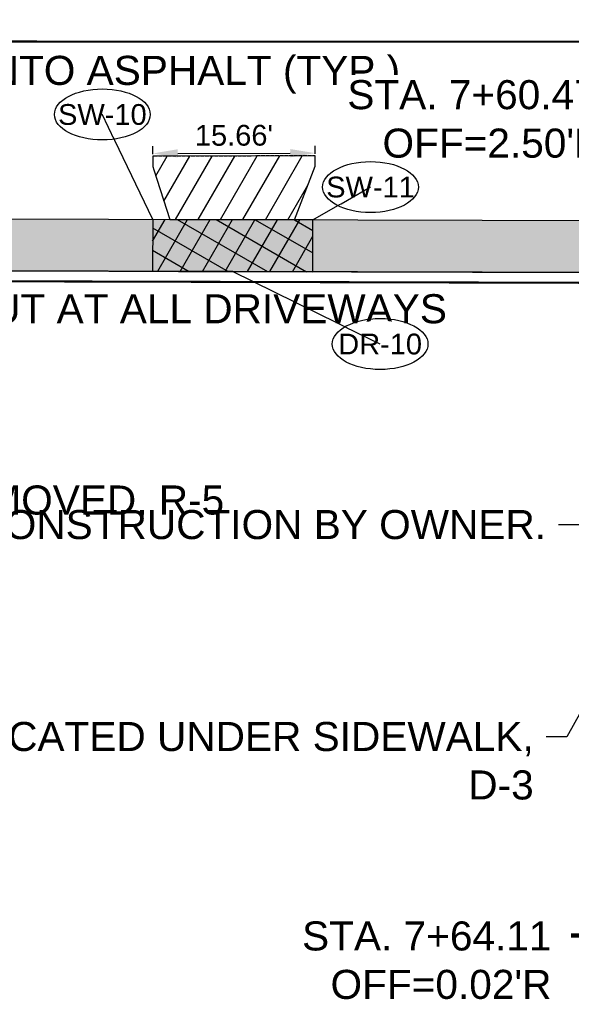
# Model space of a CAD drawing. Extents: x 193175 to 389459, y 288695 to 577709.
# Tile 10 of 30: x 194504 to 194557, y 288695 to 288790. Entities that reach past the tile are written whole.
import ezdxf
from ezdxf import colors
from ezdxf.entities.mleader import LeaderData, LeaderLine
from ezdxf.enums import TextEntityAlignment as Align
from ezdxf.math import Vec2, Vec3

# ---------------------------------------------------------------- set-up
doc = ezdxf.new("R2010")
doc.units = 0
doc.header["$MEASUREMENT"] = 0
doc.header["$PDSIZE"] = 5
doc.linetypes.add('c_p-bn-work-lim', pattern=[0.2, 0.1, -0.1])
doc.linetypes.add('c_p-pv-road-Saw', pattern=[0.4, 0.35, -0.05])
doc.layers.add('0_Working', color=4, linetype='Continuous', plot=False)
for name, color, linetype in [('AN-Text-Notes-Balloon', 7, 'Continuous'), ('C_P-BN-Work-Lim', 2, 'c_p-bn-work-lim'), ('C_P-PV-Drive-Conc', 254, 'Continuous'), ('C_P-PV-Drive-Conc-Hatch', 8, 'Continuous'), ('C_P-PV-Road-Saw', 255, 'c_p-pv-road-Saw'), ('C_P-PV-Walk-Conc', 254, 'Continuous'), ('C_P-PV-Walk-Hatch', 250, 'Continuous'), ('C_P-PV-Walk-Hatch-6IN', 250, 'Continuous'), ('C_P-PV-Walk-Joint', 253, 'Continuous'), ('C_P-PV-Walk-Text', 7, 'Continuous'), ('G_X-AN-Text-Dim', 251, 'Continuous')]:
    doc.layers.add(name, color=color, linetype=linetype)
doc.styles.add('CT_P-Dim', font='arial.ttf')
doc.styles.add('CT_P-Symb', font='arial.ttf')
doc.styles.add('CT_P-Text', font='arial.ttf')
doc.styles.get("Standard").update_dxf_attribs({"font": 'simplex.shx'})
doc.dimstyles.new('CT_P-Dim-Eng_A', dxfattribs={"dimtxt": 0.1, "dimasz": 0.12, "dimexe": 0.035, "dimexo": 0.06, "dimgap": 0.035, "dimtad": 1, "dimdsep": 46, "dimtxsty": 'CT_P-Dim', "dimcen": 0, "dimclrd": 256, "dimclre": 256, "dimclrt": 256, "dimaunit": 1, "dimadec": 6, "dimazin": 0, "dimtfac": 0.75, "dimtix": 1, "dimtmove": 1, "dimatfit": 0, "dimfxl": 1, "dimtolj": 1, "dimtzin": 0, "dimlwd": -1, "dimlwe": -1, "dimarcsym": 0})

# ---------------------------------------------------------------- blocks, each defined once
blk = doc.blocks.new('*D341')
at = {"layer": 'Defpoints', "color": 0, "transparency": 16777216}
for p in [(194532.354, 288776.783), (194516.717, 288775.487, 1110.738), (194532.357, 288775.517, 1110.738)]:
    blk.add_point(p, dxfattribs=at)
at = {"layer": 'G_X-AN-Text-Dim', "transparency": 16777216}
for p, q in [((194516.715, 288776.687), (194516.714, 288777.453)), ((194532.354, 288776.717), (194532.353, 288777.483)), ((194519.115, 288776.758), (194529.954, 288776.778))]:
    blk.add_line(p, q, dxfattribs=at)
for points in [[(194519.114, 288777.158), (194519.116, 288776.358), (194516.715, 288776.753)], [(194529.953, 288777.178), (194529.955, 288776.378), (194532.354, 288776.783)]]:
    blk.add_solid(points, dxfattribs=at)
at = {"layer": 'G_X-AN-Text-Dim', "transparency": 16777216, "insert": (194524.531, 288778.489), "char_height": 2, "attachment_point": 5, "rotation": 0.10743, "style": 'CT_P-Dim'}
blk.add_mtext("\\A1;15.66'", dxfattribs=at)
blk = doc.blocks.new('C_P-AN-ML-Oval-L')
at = {"transparency": 16777216}
blk.add_wipeout([(0.1836, 0.0607), (0.1956, 0.0504), (0.2064, 0.0382), (0.2146, 0.0246), (0.219, 0.0124), (0.2206, -0.0009), (0.2188, -0.0153), (0.2135, -0.0288), (0.2054, -0.0414), (0.1955, -0.0524), (0.1837, -0.0626), (0.1708, -0.0716), (0.1395, -0.0876), (0.108, -0.0987), (0.075, -0.1065), (0.0382, -0.1116), (0.0006, -0.1133), (-0.0364, -0.1116), (-0.073, -0.1067), (-0.1051, -0.0992), (-0.1361, -0.0885), (-0.1509, -0.0819), (-0.1651, -0.0742), (-0.1784, -0.0656), (-0.1905, -0.0559), (-0.2025, -0.0435), (-0.212, -0.0292), (-0.2174, -0.0156), (-0.2194, -0.001), (-0.2174, 0.0135), (-0.2124, 0.0266), (-0.2055, 0.0377), (-0.1966, 0.0482), (-0.1842, 0.0593), (-0.1707, 0.0689), (-0.1553, 0.0777), (-0.1393, 0.0853), (-0.1059, 0.097), (-0.0697, 0.1053), (-0.0349, 0.1098), (0.0006, 0.1113), (0.0369, 0.1098), (0.0726, 0.105), (0.1075, 0.0969), (0.1399, 0.0855), (0.1704, 0.0698)], dxfattribs=at)
blk.add_ellipse((0.0006, -0.001), major_axis=(-0.2306, 0), ratio=0.532621, dxfattribs=at)
at = {"transparency": 16777216, "style": 'CT_P-Symb'}
blk.add_attdef('XX-X', text='', height=0.1, dxfattribs=at).set_placement((0.0006, -0.001), align=Align.MIDDLE)
blk = doc.blocks.new('_None')
blk = doc.blocks.new('_Dot')
at = {"color": 0, "linetype": 'ByBlock', "lineweight": -2}
blk.add_line((-0.5, 0), (-1, 0), dxfattribs=at)
at = {"color": 0, "linetype": 'ByBlock', "const_width": 0.5}
blk.add_lwpolyline([(-0.25, 0, 1), (0.25, 0, 1)], format="xyb", close=True, dxfattribs=at)
blk = doc.blocks.new('*U322')
at = {"layer": 'C_P-PV-Walk-Text', "color": 7, "linetype": 'Continuous', "lineweight": -3, "insert": (194559.48, 288780.064), "char_height": 2.8, "width": 23.91261, "attachment_point": 6, "style": 'CT_P-Text', "bg_fill": 3, "box_fill_scale": 1.178571, "bg_fill_color": 256, "bg_fill_true_color": 13158600, "bg_fill_transparency": 0}
blk.add_mtext("{\\C256;STA. 7+60.47\\POFF=2.50'L}", dxfattribs=at)
at = {"layer": 'C_P-PV-Walk-Text', "color": 7, "linetype": 'Continuous', "lineweight": -3}
blk.add_leader([(194577.651, 288767.755), (194564.18, 288782.47), (194561.38, 288782.47)], dimstyle='CT_P-Dim-Eng_A', override={"dimscale": 1, "dimasz": 2.8, "dimclrd": 256, "dimlwd": 65535}, dxfattribs=at)
blk = doc.blocks.new('*U323')
at = {"layer": 'C_P-PV-Walk-Text', "color": 7, "linetype": 'Continuous', "lineweight": -3, "insert": (194555.122, 288699.014), "char_height": 2.8, "width": 23.36669, "attachment_point": 6, "style": 'CT_P-Text', "bg_fill": 3, "box_fill_scale": 1.178571, "bg_fill_color": 256, "bg_fill_true_color": 13158600, "bg_fill_transparency": 0}
blk.add_mtext("{\\C256;STA. 7+64.11\\POFF=0.02'R}", dxfattribs=at)
at = {"layer": 'C_P-PV-Walk-Text', "color": 7, "linetype": 'Continuous', "lineweight": -3}
blk.add_leader([(194581.298, 288765.231), (194559.822, 288701.42), (194557.022, 288701.42)], dimstyle='CT_P-Dim-Eng_A', override={"dimscale": 1, "dimasz": 2.8, "dimclrd": 256, "dimlwd": 65535}, dxfattribs=at)

msp = doc.modelspace()

# ---------------------------------------------------------------- hatches: boundary and pattern name
at = {"layer": 'C_P-PV-Drive-Conc-Hatch'}
h = msp.add_hatch(dxfattribs=at)
h.set_pattern_fill('ANSI31', color=256, scale=0.75, angle=15)
h.set_pattern_definition([(60, (0, 0), (-1.623797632, 0.9375), [])])
h.paths.add_polyline_path([(194516.717, 288775.487), (194516.819, 288775.169), (194518.34, 288770.393), (194530.357, 288770.363), (194532.2, 288775.114), (194532.357, 288775.517), (194532.356, 288776.52), (194516.715, 288776.487)])
at = {"layer": 'C_P-PV-Walk-Hatch', "transparency": 33554559}
h = msp.add_hatch(color=256, dxfattribs=at)
h.dxf.hatch_style = 1
edge = h.paths.add_edge_path()
edge.add_line((193897.703, 288771.583), (193900.065, 288771.171))
edge.add_line((193900.065, 288771.171), (193904.06, 288770.589))
edge.add_line((193904.06, 288770.589), (193926.39, 288770.753))
edge.add_line((193926.39, 288770.753), (193975.161, 288771.114))
edge.add_line((193975.161, 288771.114), (194035.253, 288771.56))
edge.add_line((194035.253, 288771.56), (194084.041, 288771.507))
edge.add_line((194084.041, 288771.507), (194094.04, 288770.497))
edge.add_line((194094.04, 288770.497), (194116.712, 288770.437))
edge.add_line((194116.712, 288770.437), (194126.712, 288771.41))
edge.add_line((194126.712, 288771.41), (194155.332, 288771.332))
edge.add_line((194155.332, 288771.332), (194212.345, 288771.188))
edge.add_line((194212.345, 288771.188), (194272.37, 288771.034))
edge.add_line((194272.37, 288771.034), (194332.386, 288770.88))
edge.add_line((194332.386, 288770.88), (194392.401, 288770.726))
edge.add_line((194392.401, 288770.726), (194452.426, 288770.572))
edge.add_line((194452.426, 288770.572), (194512.442, 288770.408))
edge.add_line((194512.442, 288770.408), (194572.466, 288770.254))
edge.add_line((194572.466, 288770.254), (194610.336, 288770.156))
edge.add_line((194610.336, 288770.156), (194609.334, 288774.902))
edge.add_line((194609.334, 288774.902), (194609.334, 288775.565))
edge.add_line((194609.334, 288775.565), (194616.349, 288775.568))
edge.add_line((194616.349, 288775.568), (194616.349, 288774.883))
edge.add_line((194616.349, 288774.883), (194615.322, 288765.143))
edge.add_line((194615.322, 288765.143), (194572.453, 288765.254))
edge.add_line((194572.453, 288765.254), (194512.429, 288765.408))
edge.add_line((194512.429, 288765.408), (194452.413, 288765.572))
edge.add_line((194452.413, 288765.572), (194392.388, 288765.726))
edge.add_line((194392.388, 288765.726), (194332.373, 288765.88))
edge.add_line((194332.373, 288765.88), (194272.357, 288766.034))
edge.add_line((194272.357, 288766.034), (194212.332, 288766.188))
edge.add_line((194212.332, 288766.188), (194155.318, 288766.332))
edge.add_line((194155.318, 288766.332), (194095.301, 288766.496))
edge.add_line((194095.301, 288766.496), (194035.269, 288766.56))
edge.add_line((194035.269, 288766.56), (193975.198, 288766.114))
edge.add_line((193975.198, 288766.114), (193926.427, 288765.753))
edge.add_line((193926.427, 288765.753), (193904.097, 288765.589))
edge.add_line((193904.097, 288765.589), (193891.221, 288764.543))
edge.add_line((193891.221, 288764.543), (193890.439, 288764.538))
edge.add_arc((193905.001, 288756.06), 16.85, 139.50933, 149.79414, ccw=False)
edge.add_arc((193905.443, 288755.798), 17.357, 125.10531, 139.79823, ccw=False)
edge.add_line((193895.462, 288769.998), (193896.434, 288770.685))
edge.add_line((193896.434, 288770.685), (193897.703, 288771.583))
at = {"layer": 'C_P-PV-Walk-Hatch-6IN'}
h = msp.add_hatch(dxfattribs=at)
h.set_pattern_fill('ANSI37', color=256, scale=0.75, angle=15)
h.set_pattern_definition([(60, (0, -2), (-1.623797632, 0.9375), []), (150, (0, -2), (-0.9375, -1.623797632), [])])
h.paths.add_polyline_path([(194516.702, 288770.398), (194516.689, 288765.398), (194532.132, 288765.358), (194532.132, 288770.358)])

# ---------------------------------------------------------------- linework, layer by layer
at = {"layer": '0_Working', "elevation": 1116.647, "flags": 128}
msp.add_lwpolyline([(194519.176, 288765.391), (194529.207, 288765.365)], dxfattribs=at)
at = {"layer": 'C_P-BN-Work-Lim', "color": 7, "const_width": 0.2, "flags": 128}
msp.add_lwpolyline([(194622.189, 288787.33), (194631.171, 288787.251), (194677.804, 288787.356), (194720.698, 288787.087), (194765.017, 288787.172), (194811.787, 288787.364), (194858.319, 288787.382), (194906.011, 288787.193), (194950.224, 288787.231), (194998.847, 288787.165), (195044.751, 288787.168), (195084.672, 288787.148), (195129.709, 288787.037), (195174.975, 288786.876), (195219.015, 288786.975), (195258.534, 288786.796), (195304.582, 288787.178), (195354.047, 288786.598), (195400.591, 288787.231), (195451.245, 288786.678), (195496.301, 288786.517), (195540.89, 288786.337), (195590.267, 288786.241), (195635.676, 288786.538), (195683.127, 288786.255), (195692.253, 288786.339), (195692.019, 288811.652), (195672.656, 288811.41), (195597.627, 288811.605), (195537.612, 288811.758), (195472.585, 288811.933), (195412.57, 288812.087), (195342.543, 288812.262), (195277.516, 288812.436), (195217.501, 288812.59), (195152.484, 288812.754), (195082.457, 288812.939), (195017.43, 288813.104), (194957.415, 288813.268), (194892.389, 288813.432), (194829.373, 288813.596), (194759.345, 288813.781), (194694.329, 288813.945), (194643.772, 288814.08), (194603.062, 288814.184), (194603.039, 288787.499), (194213.805, 288787.644), (193817.153, 288787.833), (193817.327, 288764.04), (193975.26, 288765.115), (194035.317, 288765.56), (194095.334, 288765.496), (194155.349, 288765.332), (194212.364, 288765.189), (194272.389, 288765.035), (194332.404, 288764.881), (194392.419, 288764.727), (194452.445, 288764.573), (194512.46, 288764.409), (194572.485, 288764.254), (194622.128, 288764.125)], close=True, dxfattribs=at)
at = {"layer": 'C_P-PV-Drive-Conc', "elevation": 1110.738, "flags": 128}
msp.add_lwpolyline([(194516.717, 288775.487), (194516.819, 288775.169), (194518.34, 288770.393), (194530.357, 288770.363), (194532.2, 288775.114), (194532.357, 288775.517), (194532.356, 288776.52), (194516.715, 288776.487)], close=True, dxfattribs=at)
at = {"layer": 'C_P-PV-Road-Saw', "flags": 128}
msp.add_lwpolyline([(194532.358, 288775.52), (194532.356, 288776.52), (194516.715, 288776.487), (194516.717, 288775.487)], dxfattribs=at)
at = {"layer": 'C_P-PV-Walk-Conc', "elevation": 1116.647, "flags": 128}
msp.add_lwpolyline([(194332.386, 288770.88), (194392.401, 288770.726), (194452.426, 288770.572), (194512.442, 288770.408), (194572.466, 288770.254), (194610.336, 288770.156), (194609.334, 288774.902), (194609.334, 288775.565), (194616.349, 288775.568), (194616.349, 288774.883), (194615.322, 288765.143), (194615.322, 288765.143), (194615.322, 288765.143), (194572.453, 288765.254), (194512.429, 288765.408), (194452.413, 288765.572), (194392.388, 288765.726), (194332.373, 288765.88)], dxfattribs=at)
at = {"layer": 'C_P-PV-Walk-Hatch-6IN', "flags": 128}
msp.add_lwpolyline([(194516.702, 288770.398), (194516.689, 288765.398), (194532.132, 288765.358), (194532.132, 288770.358)], close=True, dxfattribs=at)
at = {"layer": 'Defpoints', "color": 2, "flags": 128}
msp.add_lwpolyline([(194332.407, 288765.881), (194392.422, 288765.727), (194452.447, 288765.573), (194512.462, 288765.409), (194572.487, 288765.254), (194647.506, 288765.059), (194717.534, 288764.885), (194782.551, 288764.71), (194847.567, 288764.546), (194907.592, 288764.392), (194977.61, 288764.207), (195033.144, 288764.063), (195133.186, 288763.806), (195179.741, 288763.683), (195244.767, 288763.518), (195299.781, 288763.374), (195359.807, 288763.22), (195361.668, 288763.213), (195414.82, 288763.077), (195479.847, 288762.902), (195539.862, 288762.748), (195594.876, 288762.604), (195669.905, 288762.409), (195752.158, 288762.204)], dxfattribs=at)
at = {"layer": 'Defpoints', "flags": 128}
msp.add_lwpolyline([(194332.404, 288764.881), (194392.419, 288764.727), (194452.445, 288764.573), (194512.46, 288764.409), (194572.485, 288764.254), (194647.504, 288764.059), (194717.531, 288763.885), (194782.548, 288763.71), (194847.564, 288763.546), (194907.59, 288763.392), (194977.607, 288763.207), (195033.141, 288763.063), (195133.183, 288762.806), (195179.738, 288762.683), (195244.765, 288762.518), (195299.779, 288762.374), (195359.804, 288762.22), (195361.664, 288762.213), (195414.818, 288762.077), (195479.844, 288761.902), (195539.859, 288761.748), (195594.873, 288761.604), (195669.902, 288761.409), (195752.155, 288761.204)], dxfattribs=at)

# ---------------------------------------------------------------- dimensions: what is measured, and where the dimension line sits
at = {"layer": 'G_X-AN-Text-Dim'}
dim = msp.add_aligned_dim(p1=(194516.717, 288775.487, 1110.738), p2=(194532.357, 288775.517, 1110.738), distance=1.266, text="15.66'", dimstyle='CT_P-Dim-Eng_A', override={"dimdec": 1, "dimpost": "'"}, dxfattribs=at)
dim.commit()
dim.dimension.update_dxf_attribs({"geometry": '*D341', "text_midpoint": (194524.531, 288778.489)})

# ---------------------------------------------------------------- leaders
at = {"layer": 'AN-Text-Notes-Balloon'}
ml = msp.add_multileader_block('Standard', dxfattribs=at)
ml.set_content('C_P-AN-ML-Oval-L', color=256, scale=20)
ml.set_attribute('XX-X', 'SW-10', width=0)
ml.set_leader_properties(color=256, linetype='ByLayer', lineweight=-1)
ml.set_arrow_properties(name='NONE')
ml.build(insert=Vec2(0, 0))
ml.multileader.update_dxf_attribs({"has_dogleg": 0, "text_right_attachment_type": 3, "dogleg_length": 0.06, "arrow_head_size": 2.4, "scale": 20, "block_connection_type": 1})
ctx = ml.context
ctx.base_point, ctx.scale, ctx.char_height, ctx.arrow_head_size, ctx.landing_gap_size, ctx.plane_origin = Vec3(194511.842, 288780.529), 20, 1.6, 2.4, 0.5, Vec3(194448.587, 288739.422)
ctx.right_attachment, ctx.attachment_type = 3, 1
notes = []
notes.append((ctx, [(1, (1, 1, 0), (194513.042, 288780.529), (-1, 0), 1.2, [(0, [(194516.702, 288770.398)], 0, [])])]))
ctx.block.insert = Vec3(194511.842, 288780.529)
at = {"layer": 'C_P-PV-Walk-Text'}
ml = msp.add_multileader_mtext('Standard', dxfattribs=at)
ml.set_content("10' SIDEWALK TRANSITION FROM 5' TO 4' BETWEEN STA 2+66.90' AND 3+09.50'", color=256, style='CT_P-Text')
ml.set_leader_properties(color=256)
ml.build(insert=Vec2(0, 0))
ml.multileader.update_dxf_attribs({"text_right_attachment_type": 3, "dogleg_length": 0.1, "arrow_head_size": 2.8, "scale": 20})
ctx = ml.context
ctx.base_point, ctx.scale, ctx.char_height, ctx.arrow_head_size, ctx.landing_gap_size, ctx.plane_origin = Vec3(194118.907, 288795.62), 20, 2.8, 2.8, 1.2, Vec3(194197.657, 288806.169)
ctx.right_attachment = 3
notes.append((ctx, [(0, (1, 1, 0), (194116.907, 288795.62), (1, 0), 2, [(1, [(194084.041, 288771.507), (194126.712, 288771.41)], 0, [])])]))
ctx.mtext.insert, ctx.mtext.width, ctx.mtext.defined_height, ctx.mtext.flow_direction = Vec3(194120.107, 288797.045), 78.15679, 1.017, 5
ml = msp.add_multileader_mtext('Standard', dxfattribs=at)
ml.set_content("PR. SAWCUT 1' INTO ASPHALT (TYP.)", color=256, style='CT_P-Text')
ml.set_leader_properties(color=256)
ml.build(insert=Vec2(0, 0))
ml.multileader.update_dxf_attribs({"text_right_attachment_type": 3, "dogleg_length": 0.1, "arrow_head_size": 2.8, "scale": 20})
ctx = ml.context
ctx.base_point, ctx.scale, ctx.char_height, ctx.arrow_head_size, ctx.landing_gap_size, ctx.plane_origin = Vec3(194469.063, 288784.346, 5.235), 20, 2.8, 2.8, 1.2, Vec3(194549.771, 288796.765, 5.235)
ctx.right_attachment = 3
notes.append((ctx, [(0, (1, 1, 0), (194467.063, 288784.346, 5.235), (1, 0), 2, [(0, [(194461.899, 288776.635, 5.235)], 0, [])])]))
ctx.mtext.insert, ctx.mtext.width, ctx.mtext.defined_height, ctx.mtext.flow_direction = Vec3(194470.263, 288786.158, 5.235), 38.84792, 1.017, 5
ml = msp.add_multileader_mtext('Standard', dxfattribs=at)
ml.set_content("PR. SAWCUT 1' INTO ASPHALT (TYP.)", color=256, style='CT_P-Text')
ml.set_leader_properties(color=256)
ml.build(insert=Vec2(0, 0))
ml.multileader.update_dxf_attribs({"text_right_attachment_type": 3, "dogleg_length": 0.1, "arrow_head_size": 2.8, "scale": 20})
ctx = ml.context
ctx.base_point, ctx.scale, ctx.char_height, ctx.arrow_head_size, ctx.landing_gap_size, ctx.plane_origin = Vec3(194002.152, 288784.224), 20, 2.8, 2.8, 1.2, Vec3(194082.861, 288794.122)
ctx.right_attachment = 3
notes.append((ctx, [(0, (1, 1, 0), (194000.152, 288784.224), (1, 0), 2, [(0, [(193989.081, 288777.441)], 0, [])])]))
ctx.mtext.insert, ctx.mtext.width, ctx.mtext.defined_height, ctx.mtext.flow_direction = Vec3(194003.352, 288786.035), 40.98213, 1.017, 5
ml = msp.add_multileader_mtext('Standard', dxfattribs=at)
ml.set_content("PR. 4' CONCRETE SIDEWALK", color=256, style='CT_P-Text')
ml.set_leader_properties(color=256)
ml.build(insert=Vec2(0, 0))
ml.multileader.update_dxf_attribs({"text_right_attachment_type": 3, "dogleg_length": 0.1, "arrow_head_size": 2.8, "scale": 20})
ctx = ml.context
ctx.base_point, ctx.scale, ctx.char_height, ctx.arrow_head_size, ctx.landing_gap_size, ctx.plane_origin = Vec3(194119.293, 288746.179), 20, 2.8, 2.8, 1.2, Vec3(194200.001, 288758.598)
ctx.right_attachment = 3
notes.append((ctx, [(0, (1, 1, 0), (194117.293, 288746.179), (1, 0), 2, [(0, [(194102.729, 288766.474)], 0, [])])]))
ctx.mtext.insert, ctx.mtext.width, ctx.mtext.defined_height, ctx.mtext.flow_direction = Vec3(194120.493, 288747.603), 33.38353, 1.017, 5
ml = msp.add_multileader_mtext('Standard', dxfattribs=at)
ml.set_content("PR. 5' CONCRETE SIDEWALK", color=256, style='CT_P-Text')
ml.set_leader_properties(color=256)
ml.build(insert=Vec2(0, 0))
ml.multileader.update_dxf_attribs({"text_right_attachment_type": 3, "dogleg_length": 0.1, "arrow_head_size": 2.8, "scale": 20})
ctx = ml.context
ctx.base_point, ctx.scale, ctx.char_height, ctx.arrow_head_size, ctx.landing_gap_size, ctx.plane_origin = Vec3(193987.945, 288724.368), 20, 2.8, 2.8, 1.2, Vec3(194042.213, 288763.632)
ctx.right_attachment = 3
notes.append((ctx, [(0, (1, 1, 0), (193985.945, 288724.368), (1, 0), 2, [(0, [(193950.867, 288765.934)], 0, [])])]))
ctx.mtext.insert, ctx.mtext.width, ctx.mtext.defined_height, ctx.mtext.flow_direction = Vec3(193989.145, 288725.792), 33.38353, 1.017, 5
ml = msp.add_multileader_mtext('Standard', dxfattribs=at)
ml.set_content("PR. 5' CONCRETE SIDEWALK", color=256, style='CT_P-Text')
ml.set_leader_properties(color=256)
ml.build(insert=Vec2(0, 0))
ml.multileader.update_dxf_attribs({"text_right_attachment_type": 3, "dogleg_length": 0.1, "arrow_head_size": 2.8, "scale": 20})
ctx = ml.context
ctx.base_point, ctx.scale, ctx.char_height, ctx.arrow_head_size, ctx.landing_gap_size, ctx.plane_origin = Vec3(194400.295, 288746.606), 20, 2.8, 2.8, 1.2, Vec3(194483.78, 288760.424)
ctx.right_attachment = 3
notes.append((ctx, [(0, (1, 1, 0), (194398.295, 288746.606), (1, 0), 2, [(0, [(194383.919, 288765.748)], 0, [])])]))
ctx.mtext.insert, ctx.mtext.width, ctx.mtext.defined_height, ctx.mtext.flow_direction = Vec3(194401.495, 288748.029), 39.41656, 12.332, 5
ml = msp.add_multileader_mtext('Standard', dxfattribs=at)
ml.set_content('EX. 3" PVC PIPE TO BE RELOCATED UNDER SIDEWALK, \\PD-3', color=256, style='CT_P-Text')
ml.set_leader_properties(color=256)
ml.build(insert=Vec2(0, 0))
ml.multileader.update_dxf_attribs({"dogleg_length": 0.1, "arrow_head_size": 2.8, "scale": 20})
ctx = ml.context
ctx.base_point, ctx.scale, ctx.char_height, ctx.arrow_head_size, ctx.landing_gap_size, ctx.plane_origin = Vec3(194516.093, 288720.559), 20, 2.8, 2.8, 1.2, Vec3(194566.101, 288748.481)
ctx.text_align_type = 2
notes.append((ctx, [(1, (1, 1, 0), (194556.612, 288720.559), (-1, 0), 2, [(0, [(194581.298, 288765.231)], 0, [])])]))
ctx.mtext.insert, ctx.mtext.width, ctx.mtext.defined_height, ctx.mtext.alignment, ctx.mtext.flow_direction = Vec3(194553.412, 288721.983), 38.8823, 1.017, 3, 5
ml = msp.add_multileader_mtext('Standard', dxfattribs=at)
ml.set_content('CONSTRUCTION WORK LIMITS / RIGHT OF WAY', color=256, style='CT_P-Text')
ml.set_leader_properties(color=256)
ml.build(insert=Vec2(0, 0))
ml.multileader.update_dxf_attribs({"text_right_attachment_type": 3, "dogleg_length": 0.1, "arrow_head_size": 2.8, "scale": 20})
ctx = ml.context
ctx.base_point, ctx.scale, ctx.char_height, ctx.arrow_head_size, ctx.landing_gap_size, ctx.plane_origin = Vec3(193984.278, 288713.129), 20, 2.8, 2.8, 1.2, Vec3(194042.309, 288750.632)
ctx.right_attachment = 3
notes.append((ctx, [(0, (1, 1, 0), (193982.278, 288713.129), (1, 0), 2, [(0, [(193926.488, 288764.753)], 0, [])])]))
ctx.mtext.insert, ctx.mtext.width, ctx.mtext.defined_height, ctx.mtext.flow_direction = Vec3(193985.478, 288714.553), 33.62065, 1.017, 5
ml = msp.add_multileader_mtext('Standard', dxfattribs=at)
ml.set_content('EX. 24" TREE TO BE REMOVED, R-2', color=256, style='CT_P-Text')
ml.set_leader_properties(color=256)
ml.build(insert=Vec2(0, 0))
ml.multileader.update_dxf_attribs({"text_right_attachment_type": 3, "dogleg_length": 0.1, "arrow_head_size": 2.8, "scale": 20})
ctx = ml.context
ctx.base_point, ctx.scale, ctx.char_height, ctx.arrow_head_size, ctx.landing_gap_size, ctx.plane_origin = Vec3(194105.589, 288735.038), 20, 2.8, 2.8, 1.2, Vec3(194108.38, 288770.094)
ctx.right_attachment = 3
notes.append((ctx, [(0, (1, 1, 0), (194103.589, 288735.038), (1, 0), 2, [(0, [(194061.351, 288758.932)], 0, [])])]))
ctx.mtext.insert, ctx.mtext.width, ctx.mtext.defined_height, ctx.mtext.flow_direction = Vec3(194106.789, 288736.715), 37.2913, 1.017, 5
for ctx, leaders in notes:
    for number, flags, end, landing, length, lines in leaders:
        leader = LeaderData()
        leader.index, (leader.has_last_leader_line, leader.has_dogleg_vector, leader.attachment_direction) = number, flags
        leader.last_leader_point, leader.dogleg_vector, leader.dogleg_length = Vec3(end), Vec3(landing), length
        for number, points, colour, breaks in lines:
            line = LeaderLine()
            line.index, line.vertices, line.color, line.breaks = number, Vec3.list(points), colors.encode_raw_color(colour), breaks
            leader.lines.append(line)
        ctx.leaders.append(leader)

# ---------------------------------------------------------------- next in the draw order: leaders
ml = msp.add_multileader_mtext('Standard', dxfattribs=at)
ml.set_content('EX. ENCROACHMENT, SHRUB AND ELECTRIC BOX TO BE REMOVED PRIOR TO CONSTRUCTION BY OWNER.', color=256, style='CT_P-Text')
ml.set_leader_properties(color=256)
ml.set_arrow_properties(name='DOT')
ml.build(insert=Vec2(0, 0))
ml.multileader.update_dxf_attribs({"dogleg_length": 0.1, "arrow_head_size": 2.8, "scale": 20})
ctx = ml.context
ctx.base_point, ctx.scale, ctx.char_height, ctx.arrow_head_size, ctx.landing_gap_size, ctx.plane_origin = Vec3(194497.193, 288740.976), 20, 2.8, 2.8, 1.2, Vec3(194564.125, 288758.111)
ctx.text_align_type = 2
notes = []
notes.append((ctx, [(1, (1, 1, 0), (194557.799, 288740.976), (-1, 0), 2, [(0, [(194577.651, 288767.755)], 0, [])])]))
ctx.mtext.insert, ctx.mtext.width, ctx.mtext.defined_height, ctx.mtext.alignment, ctx.mtext.flow_direction = Vec3(194554.599, 288742.4), 56.54369, 1.017, 3, 5
ctx.mtext.has_bg_fill, ctx.mtext.bg_color, ctx.mtext.bg_scale_factor, ctx.mtext.bg_transparency, ctx.mtext.use_window_bg_color = 1, -1073741824, 1.5, 0, 1
for ctx, leaders in notes:
    for number, flags, end, landing, length, lines in leaders:
        leader = LeaderData()
        leader.index, (leader.has_last_leader_line, leader.has_dogleg_vector, leader.attachment_direction) = number, flags
        leader.last_leader_point, leader.dogleg_vector, leader.dogleg_length = Vec3(end), Vec3(landing), length
        for number, points, colour, breaks in lines:
            line = LeaderLine()
            line.index, line.vertices, line.color, line.breaks = number, Vec3.list(points), colors.encode_raw_color(colour), breaks
            leader.lines.append(line)
        ctx.leaders.append(leader)

# ---------------------------------------------------------------- next in the draw order: linework, layer by layer
at = {"layer": 'C_P-PV-Road-Saw', "flags": 128}
msp.add_lwpolyline([(194519.176, 288765.391), (194529.207, 288765.366)], dxfattribs=at)

# ---------------------------------------------------------------- next in the draw order: block references
at = {"layer": 'C_P-PV-Walk-Text', "color": 7, "linetype": 'Continuous', "lineweight": -3}
msp.add_blockref('*U322', (0, 0), dxfattribs=at)

# ---------------------------------------------------------------- next in the draw order: leaders
at = {"layer": 'C_P-PV-Walk-Text'}
ml = msp.add_multileader_mtext('Standard', dxfattribs=at)
ml.set_content('PR. SAWCUT AT ALL DRIVEWAYS\\P(TYP.)', color=256, style='CT_P-Text')
ml.set_leader_properties(color=256)
ml.build(insert=Vec2(0, 0))
ml.multileader.update_dxf_attribs({"text_right_attachment_type": 3, "dogleg_length": 0.1, "arrow_head_size": 2.8, "scale": 20})
ctx = ml.context
ctx.base_point, ctx.scale, ctx.char_height, ctx.arrow_head_size, ctx.landing_gap_size, ctx.plane_origin = Vec3(194001.532, 288755.923, 5.235), 20, 2.8, 2.8, 1.2, Vec3(194085.217, 288768.342, 5.235)
ctx.right_attachment = 3
notes = []
notes.append((ctx, [(0, (1, 1, 0), (193999.532, 288755.923, 5.235), (1, 0), 2, [(0, [(193987.543, 288766.206, 5.235)], 0, [])])]))
ctx.mtext.insert, ctx.mtext.width, ctx.mtext.defined_height, ctx.mtext.flow_direction = Vec3(194002.732, 288757.735, 5.235), 31.34369, 1.017, 5
ml = msp.add_multileader_mtext('Standard', dxfattribs=at)
ml.set_content('PR. SAWCUT AT ALL DRIVEWAYS\\P(TYP.)', color=256, style='CT_P-Text')
ml.set_leader_properties(color=256)
ml.build(insert=Vec2(0, 0))
ml.multileader.update_dxf_attribs({"text_right_attachment_type": 3, "dogleg_length": 0.1, "arrow_head_size": 2.8, "scale": 20})
ctx = ml.context
ctx.base_point, ctx.scale, ctx.char_height, ctx.arrow_head_size, ctx.landing_gap_size, ctx.plane_origin = Vec3(194480.608, 288761.381, 5.235), 20, 2.8, 2.8, 1.2, Vec3(194559.317, 288770.059, 5.235)
ctx.right_attachment = 3
notes.append((ctx, [(0, (1, 1, 0), (194478.608, 288761.381, 5.235), (1, 0), 2, [(0, [(194468.445, 288765.529, 5.235)], 0, [])])]))
ctx.mtext.insert, ctx.mtext.width, ctx.mtext.defined_height, ctx.mtext.flow_direction = Vec3(194481.808, 288763.193, 5.235), 24.50604, 1.017, 5
ml = msp.add_multileader_mtext('Standard', dxfattribs=at)
ml.set_content('EX. 36" TREE TO BE REMOVED, R-5', color=256, style='CT_P-Text')
ml.set_leader_properties(color=256)
ml.build(insert=Vec2(0, 0))
ml.multileader.update_dxf_attribs({"text_right_attachment_type": 3, "dogleg_length": 0.1, "arrow_head_size": 2.8, "scale": 20})
ctx = ml.context
ctx.base_point, ctx.scale, ctx.char_height, ctx.arrow_head_size, ctx.landing_gap_size, ctx.plane_origin = Vec3(194455.587, 288743.09), 20, 2.8, 2.8, 1.2, Vec3(194472.7, 288777.554)
ctx.right_attachment = 3
notes.append((ctx, [(0, (1, 1, 0), (194453.587, 288743.09), (1, 0), 2, [(0, [(194431.603, 288759.965)], 0, [])])]))
ctx.mtext.insert, ctx.mtext.width, ctx.mtext.defined_height, ctx.mtext.flow_direction = Vec3(194456.787, 288744.767), 37.2913, 1.017, 5
for ctx, leaders in notes:
    for number, flags, end, landing, length, lines in leaders:
        leader = LeaderData()
        leader.index, (leader.has_last_leader_line, leader.has_dogleg_vector, leader.attachment_direction) = number, flags
        leader.last_leader_point, leader.dogleg_vector, leader.dogleg_length = Vec3(end), Vec3(landing), length
        for number, points, colour, breaks in lines:
            line = LeaderLine()
            line.index, line.vertices, line.color, line.breaks = number, Vec3.list(points), colors.encode_raw_color(colour), breaks
            leader.lines.append(line)
        ctx.leaders.append(leader)

# ---------------------------------------------------------------- next in the draw order: block references
at = {"layer": 'C_P-PV-Walk-Text', "color": 7, "linetype": 'Continuous', "lineweight": -3}
msp.add_blockref('*U323', (0, 0), dxfattribs=at)

# ---------------------------------------------------------------- next in the draw order: leaders
at = {"layer": 'AN-Text-Notes-Balloon'}
ml = msp.add_multileader_block('Standard', dxfattribs=at)
ml.set_content('C_P-AN-ML-Oval-L', color=256, scale=20)
ml.set_attribute('XX-X', 'SW-11', width=0)
ml.set_leader_properties(color=256, linetype='ByLayer', lineweight=-1)
ml.set_arrow_properties(name='NONE')
ml.build(insert=Vec2(0, 0))
ml.multileader.update_dxf_attribs({"has_dogleg": 0, "text_right_attachment_type": 3, "dogleg_length": 0.06, "arrow_head_size": 2.4, "scale": 20, "block_connection_type": 1})
ctx = ml.context
ctx.base_point, ctx.scale, ctx.char_height, ctx.arrow_head_size, ctx.landing_gap_size, ctx.plane_origin = Vec3(194537.677, 288773.538), 20, 1.6, 2.4, 0.5, Vec3(194464.017, 288739.382)
ctx.right_attachment, ctx.attachment_type = 3, 1
notes = []
notes.append((ctx, [(0, (1, 1, 0), (194536.477, 288773.538), (1, 0), 1.2, [(0, [(194532.132, 288770.358)], 0, [])])]))
ctx.block.insert = Vec3(194537.677, 288773.538)
for ctx, leaders in notes:
    for number, flags, end, landing, length, lines in leaders:
        leader = LeaderData()
        leader.index, (leader.has_last_leader_line, leader.has_dogleg_vector, leader.attachment_direction) = number, flags
        leader.last_leader_point, leader.dogleg_vector, leader.dogleg_length = Vec3(end), Vec3(landing), length
        for number, points, colour, breaks in lines:
            line = LeaderLine()
            line.index, line.vertices, line.color, line.breaks = number, Vec3.list(points), colors.encode_raw_color(colour), breaks
            leader.lines.append(line)
        ctx.leaders.append(leader)

# ---------------------------------------------------------------- next in the draw order: hatches: boundary and pattern name
at = {"layer": 'C_P-PV-Walk-Joint'}
h = msp.add_hatch(dxfattribs=at)
h.set_pattern_fill('GRATE', color=256, scale=3)
h.paths.add_polyline_path([(194360.535, 288765.807), (194360.535, 288770.807), (194361.035, 288770.807), (194361.035, 288765.807)])
h.paths.add_polyline_path([(194336.594, 288765.869), (194337.094, 288765.869), (194337.094, 288770.869), (194336.594, 288770.869)])
h.paths.add_polyline_path([(194581.048, 288770.231), (194581.548, 288770.231), (194581.548, 288765.231), (194581.048, 288765.231)])
h.paths.add_polyline_path([(195453.453, 288805.908), (195453.953, 288805.909), (195453.953, 288810.909), (195453.453, 288810.909)])
h.paths.add_polyline_path([(195405.329, 288805.818), (195405.839, 288805.819), (195404.845, 288810.817), (195404.335, 288810.817)])
edge = h.paths.add_edge_path(flags=17)
edge.add_line((195405.329, 288805.818), (195405.839, 288805.819))
edge.add_line((195405.839, 288805.819), (195404.845, 288810.817))

# ---------------------------------------------------------------- next in the draw order: leaders
at = {"layer": 'AN-Text-Notes-Balloon'}
ml = msp.add_multileader_block('Standard', dxfattribs=at)
ml.set_content('C_P-AN-ML-Oval-L', color=256, scale=20)
ml.set_attribute('XX-X', 'DR-10', width=0)
ml.set_leader_properties(color=256, linetype='ByLayer', lineweight=-1)
ml.set_arrow_properties(name='NONE')
ml.build(insert=Vec2(0, 0))
ml.multileader.update_dxf_attribs({"has_dogleg": 0, "text_right_attachment_type": 3, "dogleg_length": 0.06, "arrow_head_size": 2.4, "scale": 20, "block_connection_type": 1})
ctx = ml.context
ctx.base_point, ctx.scale, ctx.char_height, ctx.arrow_head_size, ctx.landing_gap_size, ctx.plane_origin = Vec3(194538.602, 288758.414), 20, 1.6, 2.4, 0.5, Vec3(194529.257, 288756.79)
ctx.right_attachment, ctx.attachment_type = 3, 1
notes = []
notes.append((ctx, [(0, (1, 1, 0), (194537.402, 288758.414), (1, 0), 1.2, [(0, [(194524.348, 288765.408)], 0, [])])]))
ctx.block.insert = Vec3(194538.602, 288758.414)
for ctx, leaders in notes:
    for number, flags, end, landing, length, lines in leaders:
        leader = LeaderData()
        leader.index, (leader.has_last_leader_line, leader.has_dogleg_vector, leader.attachment_direction) = number, flags
        leader.last_leader_point, leader.dogleg_vector, leader.dogleg_length = Vec3(end), Vec3(landing), length
        for number, points, colour, breaks in lines:
            line = LeaderLine()
            line.index, line.vertices, line.color, line.breaks = number, Vec3.list(points), colors.encode_raw_color(colour), breaks
            leader.lines.append(line)
        ctx.leaders.append(leader)

doc.saveas('drawing.dxf')
